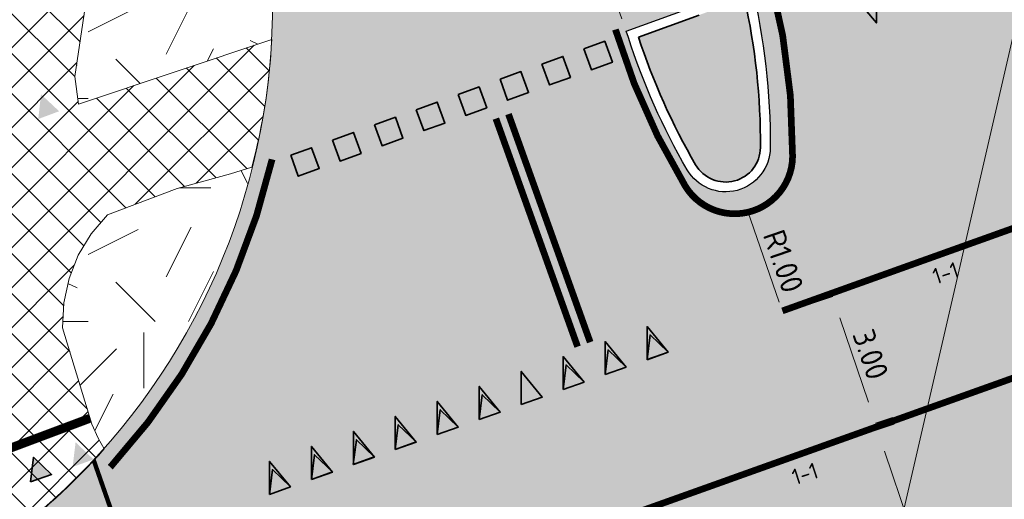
# Model space of a CAD drawing. Header units: metres. Extents: x 39929 to 50394, y 387420 to 399996.
# Tile 19 of 96: x 46635 to 46657, y 390931 to 390942. Entities that reach past the tile are written whole.
import ezdxf

# ---------------------------------------------------------------- set-up
doc = ezdxf.new("R2010")
doc.units = ezdxf.units.M
for name, pattern in [('VH-RWSBAND-SO', [24, 10, -2, 2, -2, 2, -2, 2, -2]), ('VW-11_STREEP', [2, 1, -1]), ('VW-33_STREEP', [6, 3, -3]), ('VW-5050_STREEP', [1, 0.5, -0.5])]:
    doc.linetypes.add(name, pattern=pattern)
for name, color, linetype, lineweight in [('B-WE-GR-GRAS-A', 62, 'Continuous', 18), ('B-WE-VH-GESLOTENVERHARDING_ASFALT-G', 10, 'Continuous', 18), ('N-WE-VH-KANTOPSLUITING_TROTTOIRBAND_RWS_110 220-G', 210, 'VH-RWSBAND-SO', 35), ('N-WE-VH-KANTVERHARDING-SD', 7, 'Continuous', 25), ('N-WE-VH-VERHARDING_ASFALT_ROOD-A', 13, 'Continuous', 18), ('N-WE-VW-MARKERING_DWARS_OVERSTEEK_KANALISATIESTREEP50_010-G', 7, 'VW-5050_STREEP', 13), ('N-WE-VW-MARKERING_LANGS_STREEP_11_015-G', 7, 'VW-11_STREEP', 35), ('N-WE-VW-MARKERING_LANGS_STREEP_33_015-G', 7, 'VW-33_STREEP', 35), ('N-WE-VW-MARKERING_LANGS_STREEP_DOORGETROKKEN_015-G', 7, 'Continuous', 35), ('N-WE-VW-MARKERING_SYMBOOL-G', 7, 'Continuous', 35), ('N-WE-VW-MARKERING_SYMBOOL-S', 7, 'Continuous', 25), ('Topo', 7, 'Continuous', 18), ('X-XX-AL-500-T25', 7, 'Continuous', 25), ('X-XX-AL-M', 7, 'Continuous', 18), ('X-XX-AL-TEKENBLAD_KADER_BLAD1-VIEWPORT-G', 1, 'Continuous', 18), ('X-XX-AL_500-M', 7, 'Continuous', 18)]:
    doc.layers.add(name, color=color, linetype=linetype, lineweight=lineweight)
doc.layers.add('B-WE-VW-MARKERING_STS-F_C_30', color=7, linetype='Continuous')
doc.layers.add('N-WE-VH-VERHARDING_ASFALT-A', color=251, linetype='Continuous', lineweight=18, transparency=0.25)
doc.layers.add('N-WE-VH-VERHARDING_ASFALT_FIETSPAD-A', color=151, linetype='Continuous', lineweight=18, transparency=0.25)
doc.styles.add('NLCS-ISO-ANNOTATIVE-T25', font='NLCS-ISO.ttf', dxfattribs={"height": 2.5})
doc.styles.add('NLCS-ISO-T25', font='NLCS-ISO.ttf', dxfattribs={"height": 2.5})
doc.dimstyles.new('NLCS-ANNOTATIVE-T25-PIJL_l2_h1', dxfattribs={"dimtxt": 2.5, "dimasz": 2.5, "dimexe": 2, "dimexo": 2, "dimgap": 0.7, "dimtad": 1, "dimzin": 0, "dimdsep": 46, "dimtxsty": 'NLCS-ISO-ANNOTATIVE-T25', "dimcen": 0, "dimdle": 2, "dimclrd": 256, "dimclre": 256, "dimclrt": 256, "dimadec": 1, "dimazin": 0, "dimtfac": 1, "dimtofl": 0, "dimtmove": 1, "dimatfit": 0, "dimfxl": 2, "dimfxlon": 1, "dimtfillclr": 256, "dimtolj": 1, "dimtzin": 0, "dimlwd": 18, "dimlwe": 18, "dimarcsym": 0})
picture_1 = doc.add_image_def('image1.tif', size_in_pixel=(8000, 10000))
pattern_1 = [(0, (0, 0), (5, 5), [1.25, -3.75]), (0, (2.75, 3), (5, 5), [1.25, -3.75]), (90, (0.5, 1.75), (-5, 5), [1.25, -3.75]), (90, (2.5, 3.5), (-5, 5), [1.25, -3.75]), (45, (1, 3.5), (0, 5.000000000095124), [1.25, -5.82106781]), (135, (2.75, 0), (-5.000000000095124, 0), [1.25, -5.82106781]), (26.56505119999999, (1.25, 1.5), (5.000000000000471, 2.000322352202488e-09), [1.25, -9.930339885]), (26.56505119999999, (3.5, 4), (5.000000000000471, 2.000322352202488e-09), [1.25, -9.930339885]), (63.43494882, (3.5, 0), (2.549931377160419e-10, 5.00000000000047), [1.25, -9.930339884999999]), (63.43494882, (1.25, 2.25), (2.549931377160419e-10, 5.00000000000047), [1.25, -9.930339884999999]), (63.43494882, (3, 1), (2.549931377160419e-10, 5.00000000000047), [1.25, -9.930339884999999]), (116.5650512, (0, 2.75), (-2.000324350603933e-09, 5.00000000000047), [1.25, -9.930339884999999]), (153.43494882, (1, 0.75), (-5.00000000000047, 2.549949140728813e-10), [1.25, -9.930339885])]

# ---------------------------------------------------------------- blocks, each defined once
blk = doc.blocks.new('*D166')
at = {"layer": 'Defpoints', "color": 0, "transparency": 16777216}
for p in [(46636.89524890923, 390959.6226289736), (46641.76355598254, 390945.4543148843), (46630.88111702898, 390941.7150517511)]:
    blk.add_point(p, dxfattribs=at)
at = {"layer": 'X-XX-AL_500-M', "lineweight": 18, "transparency": 16777216}
for p, q in [((46626.95853863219, 390956.2083231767), (46625.06708127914, 390955.5584085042)), ((46626.41900662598, 390954.7012049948), (46630.47492035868, 390942.8972125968)), ((46631.82684570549, 390942.0400090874), (46629.93538835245, 390941.3900944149))]:
    blk.add_line(p, q, dxfattribs=at)
at = {"layer": 'X-XX-AL_500-M', "transparency": 16777216}
for points in [[(46626.61603343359, 390954.7689044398), (46626.22197981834, 390954.6335055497), (46626.01280995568, 390955.8833658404)], [(46630.67194716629, 390942.9649120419), (46630.27789355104, 390942.8295131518), (46630.88111702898, 390941.7150517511)]]:
    blk.add_solid(points, dxfattribs=at)
at = {"layer": 'X-XX-AL_500-M', "transparency": 16777216, "insert": (46629.36904895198, 390949.1160421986), "char_height": 1.25, "attachment_point": 5, "rotation": 288.96299023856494, "style": 'NLCS-ISO-ANNOTATIVE-T25'}
blk.add_mtext('\\A1;15.00', dxfattribs=at)
blk = doc.blocks.new('*D180')
at = {"layer": 'Defpoints', "color": 0, "transparency": 16777216}
for p in [(46650.56086834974, 390938.9116131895), (46650.88687664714, 390937.9662462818)]:
    blk.add_point(p, dxfattribs=at)
at = {"layer": 'X-XX-AL-M', "lineweight": 18, "transparency": 16777216}
blk.add_line((46651.76057888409, 390935.4326629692), (46651.04988079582, 390937.4935628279), dxfattribs=at)
at = {"layer": 'X-XX-AL-M', "transparency": 16777216}
blk.add_solid([(46651.12866137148, 390937.520730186), (46650.97110022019, 390937.4663954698), (46650.88687664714, 390937.9662462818)], dxfattribs=at)
at = {"layer": 'X-XX-AL-M', "transparency": 16777216, "insert": (46651.85542500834, 390936.3539144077), "char_height": 0.5, "attachment_point": 5, "rotation": 289.0266735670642, "style": 'NLCS-ISO-ANNOTATIVE-T25'}
blk.add_mtext('\\A1;R1.00', dxfattribs=at)
blk = doc.blocks.new('*D192')
at = {"layer": 'Defpoints', "color": 0, "transparency": 16777216}
for p in [(46651.04021245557, 390942.8188435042), (46651.14061576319, 390942.5424410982), (46648.33063131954, 390941.5217128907)]:
    blk.add_point(p, dxfattribs=at)
at = {"layer": 'X-XX-AL_500-M', "lineweight": 18, "transparency": 16777216}
for p, q in [((46651.04021245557, 390942.8188435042), (46650.90364337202, 390943.1948074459)), ((46648.70018293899, 390941.9688266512), (46650.57025752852, 390942.6481321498)), ((46648.23022801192, 390941.7981152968), (46648.09365892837, 390942.1740792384))]:
    blk.add_line(p, q, dxfattribs=at)
at = {"layer": 'X-XX-AL_500-M', "transparency": 16777216}
for points in [[(46650.54180563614, 390942.726457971), (46650.59870942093, 390942.5698063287), (46651.04021245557, 390942.8188435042)], [(46648.6717310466, 390942.0471524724), (46648.72863483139, 390941.89050083), (46648.23022801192, 390941.7981152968)]]:
    blk.add_solid(points, dxfattribs=at)
at = {"layer": 'X-XX-AL_500-M', "transparency": 16777216, "insert": (46649.50206537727, 390942.6750442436), "char_height": 0.5, "attachment_point": 5, "rotation": 19.963576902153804, "style": 'NLCS-ISO-ANNOTATIVE-T25'}
blk.add_mtext('\\A1;3.00', dxfattribs=at)
blk = doc.blocks.new('*D207')
at = {"layer": 'Defpoints', "color": 0, "transparency": 16777216}
for p in [(46652.9648289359, 390935.5601070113), (46653.92257400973, 390932.7156045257), (46653.92257400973, 390932.7156045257)]:
    blk.add_point(p, dxfattribs=at)
at = {"layer": 'X-XX-AL_500-M', "lineweight": 18, "transparency": 16777216}
for p, q in [((46652.96482893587, 390935.5601070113), (46652.58574027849, 390935.4324677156)), ((46653.12437805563, 390935.0862461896), (46653.76302488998, 390933.1894653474)), ((46653.92257400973, 390932.7156045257), (46654.30166266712, 390932.8432438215))]:
    blk.add_line(p, q, dxfattribs=at)
at = {"layer": 'X-XX-AL_500-M', "transparency": 16777216}
for points in [[(46653.20335485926, 390935.1128377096), (46653.04540125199, 390935.0596546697), (46652.96482893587, 390935.5601070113)], [(46653.84200169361, 390933.2160568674), (46653.68404808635, 390933.1628738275), (46653.92257400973, 390932.7156045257)]]:
    blk.add_solid(points, dxfattribs=at)
at = {"layer": 'X-XX-AL_500-M', "transparency": 16777216, "insert": (46653.81331291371, 390934.262304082), "char_height": 0.5, "attachment_point": 5, "rotation": 288.6083990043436, "style": 'NLCS-ISO-ANNOTATIVE-T25'}
blk.add_mtext('\\A1;3.00', dxfattribs=at)
blk = doc.blocks.new('*D208')
at = {"layer": 'Defpoints', "color": 0, "transparency": 16777216}
for p in [(46653.96463580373, 390932.566033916), (46656.01361784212, 390926.5218687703), (46656.01361784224, 390926.5218687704)]:
    blk.add_point(p, dxfattribs=at)
at = {"layer": 'X-XX-AL_500-M', "lineweight": 18, "transparency": 16777216}
for p, q in [((46653.96463580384, 390932.5660339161), (46654.34346001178, 390932.6944559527)), ((46654.12516334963, 390932.0925036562), (46655.85309029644, 390926.9953990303)), ((46656.01361784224, 390926.5218687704), (46656.39244205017, 390926.650290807))]:
    blk.add_line(p, q, dxfattribs=at)
at = {"layer": 'X-XX-AL_500-M', "transparency": 16777216}
for points in [[(46654.20408505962, 390932.1192582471), (46654.04624163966, 390932.0657490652), (46653.96463580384, 390932.5660339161)], [(46655.93201200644, 390927.0221536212), (46655.77416858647, 390926.9686444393), (46656.01361784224, 390926.5218687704)]]:
    blk.add_solid(points, dxfattribs=at)
at = {"layer": 'X-XX-AL_500-M', "transparency": 16777216, "insert": (46655.35848042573, 390929.6691628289), "char_height": 0.5, "attachment_point": 5, "rotation": 288.7267443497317, "style": 'NLCS-ISO-ANNOTATIVE-T25'}
blk.add_mtext('\\A1;6.40', dxfattribs=at)

msp = doc.modelspace()

# ---------------------------------------------------------------- hatches: boundary and pattern name
at = {"layer": 'B-WE-GR-GRAS-A'}
h = msp.add_hatch(dxfattribs=at)
h.set_pattern_fill('AGR-GRAS_02-SO', color=256, scale=0.5, style=0, pattern_type=2)
h.set_pattern_definition(pattern_1)
h.paths.add_polyline_path([(46636.2625, 390942.5645), (46635.953, 390940.5), (46636.033, 390939.881), (46640.15356702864, 390941.2545917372), (46640.295, 390942.9713711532), (46640.295, 390943.892), (46640.19699999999, 390944.874), (46640.005, 390945.869), (46639.1335, 390948.1915), (46636.129, 390956.3025), (46633.99599999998, 390962.091), (46633.526, 390963.745), (46632.34149999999, 390969.518), (46631.157, 390975.291), (46630.167, 390979.56), (46630.6485, 390974.8965), (46631.13, 390970.233), (46631.991, 390967.031), (46632.73450000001, 390963.896), (46633.478, 390960.761), (46634.087, 390957.818), (46635.051, 390953.759), (46636.01879855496, 390949.6817819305), (46636.241, 390948.468), (46636.413, 390947.082), (46636.48599999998, 390946.1), (46636.474, 390945.5725), (46636.413, 390944.04)])
h = msp.add_hatch(dxfattribs=at)
h.set_pattern_fill('AGR-GRAS_02-SO', color=256, scale=0.5, style=0, pattern_type=2)
h.set_pattern_definition(pattern_1)
h.paths.add_polyline_path([(46639.746, 390937.778), (46639.924, 390938.468), (46639.45, 390938.318), (46638.25214288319, 390937.988856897), (46636.682, 390937.399), (46636.318, 390936.971), (46636.028, 390936.489), (46635.82199999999, 390935.967), (46635.703, 390935.417), (46635.675, 390934.856), (46636.336, 390932.698), (46636.47891016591, 390932.3796279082), (46636.63741299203, 390932.0934976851), (46637.32346991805, 390932.8406629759), (46638.336, 390934.429), (46639.186, 390936.125), (46639.28025214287, 390936.4032121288)])
at = {"layer": 'N-WE-VH-VERHARDING_ASFALT-A', "transparency": 33554508}
h = msp.add_hatch(color=256, dxfattribs=at)
h.dxf.hatch_style = 1
edge = h.paths.add_edge_path()
edge.add_line((46640.00946906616, 390979.1674107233), (46652.77501010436, 390952.8742997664))
edge.add_arc((46665.36914038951, 390958.9888629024), 13.9999999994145, 205.8969887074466, 234.5023765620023)
edge.add_arc((46670.29382563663, 390971.7654526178), 27.47393143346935, 241.6313207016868, 261.7562161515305)
edge.add_line((46666.35446906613, 390944.5754107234), (46669.86046907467, 390945.7274107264))
edge.add_line((46669.86046907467, 390945.7274107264), (46732.63946906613, 390968.3094107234))
edge.add_line((46732.63946906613, 390968.3094107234), (46763.47925983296, 390976.712603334))
edge.add_line((46763.47925983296, 390976.712603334), (46775.14476814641, 390980.6629153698))
edge.add_line((46775.14476814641, 390980.6629153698), (46780.35391681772, 390982.7094267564))
edge.add_line((46780.35391681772, 390982.7094267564), (46784.6131450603, 390972.7095501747))
edge.add_line((46784.6131450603, 390972.7095501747), (46765.25546906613, 390963.7534107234))
edge.add_line((46765.25546906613, 390963.7534107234), (46746.90346906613, 390956.3954107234))
edge.add_line((46746.90346906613, 390956.3954107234), (46715.44363848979, 390944.2899245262))
edge.add_line((46715.44363848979, 390944.2899245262), (46699.88596906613, 390938.6079107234))
edge.add_line((46699.88596906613, 390938.6079107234), (46675.75346906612, 390929.6364107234))
edge.add_arc((46683.18770045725, 390916.6688422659), 14.94742881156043, 119.8253958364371, 187.8535213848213)
edge.add_line((46668.38046906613, 390914.6264107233), (46672.62946906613, 390899.0344107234))
edge.add_arc((46652.09616324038, 390892.0147268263), 21.70006014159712, 1.3846390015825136, 18.873925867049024, ccw=False)
edge.add_arc((46684.94812169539, 390893.3246390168), 11.1858520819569, 184.0270238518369, 241.351260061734)
edge.add_line((46679.58519287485, 390883.5082098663), (46679.62881555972, 390883.4846419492))
edge.add_arc((46681.68136701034, 390887.5660925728), 4.56850157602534, 243.3022896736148, 281.6317180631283)
edge.add_line((46682.60246906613, 390883.0914107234), (46684.29597308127, 390878.8840029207))
edge.add_line((46684.29597308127, 390878.8840029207), (46679.83758672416, 390876.8336503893))
edge.add_line((46679.83758672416, 390876.8336503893), (46677.06246906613, 390875.5574107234))
edge.add_line((46677.06246906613, 390875.5574107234), (46676.30146906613, 390875.1844107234))
edge.add_line((46676.30146906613, 390875.1844107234), (46675.59546906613, 390874.7514107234))
edge.add_line((46675.59546906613, 390874.7514107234), (46674.13746906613, 390873.6954107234))
edge.add_line((46674.13746906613, 390873.6954107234), (46672.79746906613, 390872.4934107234))
edge.add_line((46672.79746906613, 390872.4934107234), (46671.58946906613, 390871.1594107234))
edge.add_line((46671.58946906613, 390871.1594107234), (46670.52646906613, 390869.7074107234))
edge.add_line((46670.52646906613, 390869.7074107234), (46669.62046906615, 390868.1524107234))
edge.add_line((46669.62046906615, 390868.1524107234), (46659.55946906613, 390871.0414107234))
edge.add_line((46659.55946906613, 390871.0414107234), (46659.93504096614, 390876.4429725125))
edge.add_line((46659.93504096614, 390876.4429725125), (46659.70446906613, 390876.4604107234))
edge.add_line((46659.70446906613, 390876.4604107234), (46662.56346906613, 390877.7984107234))
edge.add_line((46662.56346906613, 390877.7984107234), (46663.38746906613, 390877.9834107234))
edge.add_line((46663.38746906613, 390877.9834107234), (46663.52146906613, 390881.2374107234))
edge.add_arc((46634.85444241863, 390883.4367109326), 28.75126672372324, 355.6129295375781, 383.175009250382)
edge.add_line((46661.28568541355, 390894.7515123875), (46657.82958011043, 390902.0274811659))
edge.add_arc((46633.90212436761, 390891.545919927), 26.12252408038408, 23.65610213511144, 41.73996811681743)
edge.add_arc((46642.89351012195, 390899.5682105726), 14.07253798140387, 41.73996811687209, 107.8216303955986)
edge.add_line((46638.58654327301, 390912.9654625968), (46625.65689584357, 390908.2915713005))
edge.add_line((46625.65689584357, 390908.2915713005), (46614.23201399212, 390904.1616322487))
edge.add_line((46614.23201399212, 390904.1616322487), (46590.93747197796, 390895.7409728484))
edge.add_line((46590.93747197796, 390895.7409728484), (46567.17412262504, 390887.1508459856))
edge.add_line((46567.17412262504, 390887.1508459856), (46562.20546906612, 390885.5639107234))
edge.add_line((46562.20546906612, 390885.5639107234), (46548.51396906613, 390882.0149107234))
edge.add_line((46548.51396906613, 390882.0149107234), (46533.29404193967, 390878.2356543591))
edge.add_line((46533.29404193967, 390878.2356543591), (46525.73468531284, 390875.6607501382))
edge.add_line((46525.73468531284, 390875.6607501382), (46518.5480596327, 390873.0706859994))
edge.add_line((46518.5480596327, 390873.0706859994), (46511.85106108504, 390870.6584813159))
edge.add_line((46511.85106108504, 390870.6584813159), (46508.16348493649, 390880.9295022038))
edge.add_line((46508.16348493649, 390880.9295022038), (46520.29246906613, 390886.3494107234))
edge.add_line((46520.29246906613, 390886.3494107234), (46530.24546906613, 390890.8464107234))
edge.add_line((46530.24546906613, 390890.8464107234), (46534.74846906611, 390892.7974107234))
edge.add_line((46534.74846906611, 390892.7974107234), (46540.28646906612, 390894.9214107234))
edge.add_line((46540.28646906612, 390894.9214107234), (46548.46646906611, 390898.0524107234))
edge.add_line((46548.46646906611, 390898.0524107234), (46555.57196906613, 390900.7604107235))
edge.add_line((46555.57196906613, 390900.7604107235), (46568.72796906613, 390905.7084107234))
edge.add_line((46568.72796906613, 390905.7084107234), (46583.65716010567, 390911.235745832))
edge.add_line((46583.65716010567, 390911.235745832), (46593.58446906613, 390914.8034107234))
edge.add_line((46593.58446906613, 390914.8034107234), (46605.75546906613, 390919.1774107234))
edge.add_line((46605.75546906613, 390919.1774107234), (46623.74746906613, 390925.6084107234))
edge.add_line((46623.74746906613, 390925.6084107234), (46630.39575720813, 390927.9604030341))
edge.add_arc((46625.39298270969, 390942.1015574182), 14.99999999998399, 289.4824616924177, 380.32578257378)
edge.add_line((46639.45897353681, 390947.3119222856), (46636.13146906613, 390956.2949107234))
edge.add_line((46636.13146906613, 390956.2949107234), (46633.99846906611, 390962.0834107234))
edge.add_line((46633.99846906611, 390962.0834107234), (46633.52846906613, 390963.7374107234))
edge.add_line((46633.52846906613, 390963.7374107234), (46632.34396906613, 390969.5104107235))
edge.add_line((46632.34396906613, 390969.5104107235), (46631.15946906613, 390975.2834107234))
edge.add_line((46631.15946906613, 390975.2834107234), (46630.16946906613, 390979.5524107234))
edge.add_line((46630.16946906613, 390979.5524107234), (46629.70846906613, 390981.7884107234))
edge.add_line((46629.70846906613, 390981.7884107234), (46628.64646906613, 390986.0194107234))
edge.add_line((46628.64646906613, 390986.0194107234), (46627.75946906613, 390988.6734107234))
edge.add_line((46627.75946906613, 390988.6734107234), (46626.28546906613, 390992.5694107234))
edge.add_line((46626.28546906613, 390992.5694107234), (46624.91746906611, 390995.5884107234))
edge.add_line((46624.91746906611, 390995.5884107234), (46623.55246906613, 390998.6094107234))
edge.add_line((46623.55246906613, 390998.6094107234), (46622.03695151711, 391001.7043362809))
edge.add_line((46622.03695151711, 391001.7043362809), (46620.51246906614, 391004.6824107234))
edge.add_line((46620.51246906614, 391004.6824107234), (46627.09856501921, 391008.053846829))
edge.add_line((46627.09856501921, 391008.053846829), (46627.42346906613, 391007.4534107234))
edge.add_line((46627.42346906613, 391007.4534107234), (46628.55246906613, 391005.2479107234))
edge.add_line((46628.55246906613, 391005.2479107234), (46629.68146906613, 391003.0424107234))
edge.add_line((46629.68146906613, 391003.0424107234), (46630.18492426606, 391001.7906653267))
edge.add_line((46630.18492426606, 391001.7906653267), (46630.97146298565, 391000.0610896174))
edge.add_line((46630.97146298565, 391000.0610896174), (46631.87946906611, 390998.0644107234))
edge.add_line((46631.87946906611, 390998.0644107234), (46634.00046906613, 390993.0654107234))
edge.add_line((46634.00046906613, 390993.0654107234), (46634.95546906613, 390990.6304107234))
edge.add_line((46634.95546906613, 390990.6304107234), (46637.05960722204, 390985.8591926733))
edge.add_line((46637.05960722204, 390985.8591926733), (46640.00946898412, 390979.1674109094))
edge = h.paths.add_edge_path(flags=16)
edge.add_line((46672.73802029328, 390935.706963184), (46735.94370532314, 390958.4413576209))
edge.add_line((46735.94370532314, 390958.4413576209), (46738.89146906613, 390959.8394107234))
edge.add_line((46738.89146906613, 390959.8394107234), (46761.47846906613, 390970.5584107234))
edge.add_line((46761.47846906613, 390970.5584107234), (46780.67784969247, 390978.1870370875))
edge.add_arc((46781.04710602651, 390977.2577095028), 0.9999999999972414, -66.26990431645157, 111.6697607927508, ccw=False)
edge.add_line((46781.44953471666, 390976.3422581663), (46761.79546906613, 390967.7024107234))
edge.add_line((46761.79546906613, 390967.7024107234), (46743.34846906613, 390960.1904107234))
edge.add_line((46743.34846906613, 390960.1904107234), (46739.37246906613, 390958.5534107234))
edge.add_line((46739.37246906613, 390958.5534107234), (46736.81646906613, 390957.5014107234))
edge.add_line((46736.81646906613, 390957.5014107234), (46713.02146906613, 390948.2014107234))
edge.add_line((46713.02146906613, 390948.2014107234), (46689.09546906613, 390939.3114107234))
edge.add_line((46689.09546906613, 390939.3114107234), (46673.40744003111, 390933.7912498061))
edge.add_line((46673.40744003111, 390933.7912498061), (46672.73802029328, 390935.706963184))
edge = h.paths.add_edge_path(flags=16)
edge.add_line((46660.57362526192, 390915.3085256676), (46659.87314806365, 390917.3850810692))
edge.add_arc((46645.66001695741, 390912.5906150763), 15.00000000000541, 18.64061480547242, 28.8343923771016)
edge.add_arc((46658.3359879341, 390919.5692008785), 0.5299999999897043, 28.83439237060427, 180.5974005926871)
edge.add_arc((46672.80520139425, 390919.7200711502), 14.99999999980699, 180.5974005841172, 198.6406148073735)
edge.add_line((46658.59207028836, 390914.9256051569), (46658.67854111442, 390914.6692635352))
edge.add_line((46658.67854111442, 390914.6692635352), (46660.57362526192, 390915.3085256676))
edge = h.paths.add_edge_path(flags=16)
edge.add_line((46663.77053100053, 390899.574126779), (46659.6374343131, 390911.826637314))
edge.add_line((46659.6374343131, 390911.826637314), (46661.53251846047, 390912.4658994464))
edge.add_line((46661.53251846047, 390912.4658994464), (46665.66561514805, 390900.2133889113))
edge.add_arc((46664.71807307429, 390899.8937578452), 1.000000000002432, -161.35938519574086, 18.6406148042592, ccw=False)
edge = h.paths.add_edge_path(flags=16)
edge.add_line((46538.59046906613, 390884.9494107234), (46551.17846906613, 390890.8074107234))
edge.add_line((46551.17846906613, 390890.8074107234), (46564.48546906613, 390897.0004107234))
edge.add_line((46564.48546906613, 390897.0004107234), (46580.77546906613, 390903.0284107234))
edge.add_line((46580.77546906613, 390903.0284107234), (46587.09293411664, 390905.2969406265))
edge.add_line((46587.09293411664, 390905.2969406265), (46602.76446906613, 390910.9244107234))
edge.add_line((46602.76446906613, 390910.9244107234), (46634.98846906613, 390922.3784107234))
edge.add_line((46634.98846906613, 390922.3784107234), (46636.78246906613, 390923.0894107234))
edge.add_line((46636.78246906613, 390923.0894107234), (46636.07846906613, 390925.1064107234))
edge.add_line((46636.07846906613, 390925.1064107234), (46633.83346906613, 390924.3094107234))
edge.add_line((46633.83346906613, 390924.3094107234), (46602.66446906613, 390913.2454107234))
edge.add_line((46602.66446906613, 390913.2454107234), (46578.46746906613, 390904.3394107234))
edge.add_line((46578.46746906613, 390904.3394107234), (46555.02846906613, 390895.5864107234))
edge.add_line((46555.02846906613, 390895.5864107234), (46550.11546906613, 390893.6484107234))
edge.add_line((46550.11546906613, 390893.6484107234), (46535.89946906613, 390888.0394107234))
edge.add_line((46535.89946906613, 390888.0394107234), (46532.43346906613, 390886.6714107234))
edge.add_line((46532.43346906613, 390886.6714107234), (46511.85258441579, 390877.6785613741))
edge.add_arc((46512.25298137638, 390876.7622195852), 1.000000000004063, 113.6029967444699, 201.8071917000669)
edge.add_line((46511.32454217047, 390876.3907352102), (46511.40084629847, 390876.2000307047))
edge.add_arc((46512.32928550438, 390876.5715150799), 1.000000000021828, 201.8071917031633, 289.7728404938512)
edge.add_line((46512.66757738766, 390875.6304738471), (46538.59046906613, 390884.9494107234))
edge = h.paths.add_edge_path(flags=16)
edge.add_line((46641.79990831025, 390924.9511014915), (46639.16147698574, 390923.9700125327))
edge.add_line((46639.16147698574, 390923.9700125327), (46638.46748398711, 390925.8457485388))
edge.add_line((46638.46748398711, 390925.8457485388), (46641.10914564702, 390926.8280263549))
edge.add_line((46641.10914564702, 390926.8280263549), (46641.10914585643, 390926.828026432))
edge.add_arc((46641.45452708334, 390925.8895639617), 0.9999999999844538, -69.79493099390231, 110.20506900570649, ccw=False)
edge = h.paths.add_edge_path(flags=16)
edge.add_line((46648.33310038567, 390941.5141236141), (46651.1430848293, 390942.5348518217))
edge.add_arc((46636.56371992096, 390939.0075130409), 15.00000000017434, -0.42353887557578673, 13.600813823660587, ccw=False)
edge.add_arc((46650.56333741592, 390938.9040239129), 1.000000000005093, 210.1829918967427, 359.57646112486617, ccw=False)
edge.add_arc((46662.665274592, 390945.9427110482), 15.00000000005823, 197.7577777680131, 210.1829919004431, ccw=False)
edge.add_line((46648.37995849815, 390941.3678073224), (46648.33310038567, 390941.5141236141))
edge = h.paths.add_edge_path(flags=16)
edge.add_arc((46645.92760706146, 390952.2224406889), 0.7399999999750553, 26.376372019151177, 36.90482485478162, ccw=False)
edge = h.paths.add_edge_path(flags=16)
edge.add_line((46671.04419371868, 390932.9756763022), (46669.6924693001, 390932.5034108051))
edge.add_line((46669.6924693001, 390932.5034108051), (46669.69246908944, 390932.5034107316))
edge.add_arc((46669.36259279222, 390933.4474348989), 0.9999999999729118, 109.26126741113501, 289.2612674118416, ccw=False)
edge.add_line((46669.03271649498, 390934.3914590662), (46670.38441746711, 390934.8637924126))
edge.add_line((46670.38441746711, 390934.8637924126), (46671.04417003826, 390932.9757440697))
at = {"layer": 'N-WE-VH-VERHARDING_ASFALT_FIETSPAD-A', "transparency": 33554508}
h = msp.add_hatch(dxfattribs=at)
h.set_pattern_fill('ANSI37', color=256, scale=0.2)
h.set_pattern_definition([(45, (0, 0), (-0.4490128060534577, 0.4490128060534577), []), (135, (0, 0), (-0.4490128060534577, -0.4490128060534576), [])])
edge = h.paths.add_edge_path()
edge.add_line((46628.73588892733, 390937.3153098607), (46629.7010374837, 390934.6096978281))
edge.add_line((46629.7010374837, 390934.6096978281), (46632.07199999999, 390935.478))
edge.add_line((46632.07199999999, 390935.478), (46634.32440244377, 390930.0482628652))
edge.add_arc((46625.398851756, 390942.107050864), 15.00266053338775, 306.507726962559, 318.3656439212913)
edge.add_line((46636.61183796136, 390932.1396658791), (46636.47891016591, 390932.3796279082))
edge.add_line((46636.47891016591, 390932.3796279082), (46636.336, 390932.698))
edge.add_line((46636.336, 390932.698), (46635.675, 390934.856))
edge.add_line((46635.675, 390934.856), (46635.703, 390935.417))
edge.add_line((46635.703, 390935.417), (46635.82199999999, 390935.967))
edge.add_line((46635.82199999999, 390935.967), (46636.028, 390936.489))
edge.add_line((46636.028, 390936.489), (46636.318, 390936.971))
edge.add_line((46636.318, 390936.971), (46636.682, 390937.399))
edge.add_line((46636.682, 390937.399), (46638.25214288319, 390937.988856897))
edge.add_line((46638.25214288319, 390937.988856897), (46639.45, 390938.318))
edge.add_line((46639.45, 390938.318), (46639.924, 390938.468))
edge.add_arc((46627.02904688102, 390941.9445954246), 13.35539335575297, 344.9113073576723, 357.3818659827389)
edge.add_line((46640.37049937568, 390941.3345322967), (46636.033, 390939.881))
edge.add_line((46636.033, 390939.881), (46635.953, 390940.5))
edge.add_line((46635.953, 390940.5), (46636.2625, 390942.5645))
edge.add_line((46636.2625, 390942.5645), (46636.413, 390944.04))
edge.add_line((46636.413, 390944.04), (46636.474, 390945.5725))
edge.add_line((46636.474, 390945.5725), (46636.48599999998, 390946.1))
edge.add_line((46636.48599999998, 390946.1), (46636.413, 390947.082))
edge.add_line((46636.413, 390947.082), (46636.241, 390948.468))
edge.add_line((46636.241, 390948.468), (46636.01879855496, 390949.6817819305))
edge.add_line((46636.01879855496, 390949.6817819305), (46635.051, 390953.759))
edge.add_line((46635.051, 390953.759), (46634.087, 390957.818))
edge.add_line((46634.087, 390957.818), (46633.478, 390960.761))
edge.add_line((46633.478, 390960.761), (46632.73450000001, 390963.896))
edge.add_line((46632.73450000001, 390963.896), (46631.991, 390967.031))
edge.add_line((46631.991, 390967.031), (46631.13, 390970.233))
edge.add_line((46631.13, 390970.233), (46630.49659163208, 390975.0523467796))
edge.add_line((46630.49659163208, 390975.0523467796), (46629.70599999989, 390981.7960000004))
edge.add_line((46629.70599999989, 390981.7960000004), (46629.175, 390983.9115))
edge.add_line((46629.175, 390983.9115), (46628.644, 390986.027))
edge.add_line((46628.644, 390986.027), (46627.757, 390988.681))
edge.add_line((46627.757, 390988.681), (46626.44789534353, 390992.1411572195))
edge.add_line((46626.44789534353, 390992.1411572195), (46626.283, 390992.577))
edge.add_line((46626.283, 390992.577), (46624.91499999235, 390995.5960000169))
edge.add_line((46624.91499999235, 390995.5960000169), (46625.2925, 390992.111))
edge.add_line((46625.2925, 390992.111), (46625.66999999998, 390988.626))
edge.add_line((46625.66999999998, 390988.626), (46626.3215, 390984.7615))
edge.add_line((46626.3215, 390984.7615), (46627.05332941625, 390980.4205103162))
edge.add_line((46627.05332941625, 390980.4205103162), (46627.709, 390975.695))
edge.add_line((46627.709, 390975.695), (46628.396, 390971.132))
edge.add_line((46628.396, 390971.132), (46629.255, 390967.648))
edge.add_line((46629.255, 390967.648), (46629.574, 390966.323))
edge.add_line((46629.574, 390966.323), (46631.6215, 390957.586))
edge.add_line((46631.6215, 390957.586), (46633.669, 390948.849))
edge.add_line((46633.669, 390948.849), (46633.86700000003, 390946.352))
edge.add_line((46633.86700000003, 390946.352), (46633.72, 390943.506))
edge.add_line((46633.72, 390943.506), (46632.69, 390940.022))
edge.add_line((46632.69, 390940.022), (46630.531, 390937.961))
edge.add_line((46630.531, 390937.961), (46628.73588892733, 390937.3153098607))
at = {"layer": 'N-WE-VH-VERHARDING_ASFALT_ROOD-A'}
h = msp.add_hatch(color=256, dxfattribs=at)
h.dxf.hatch_style = 1
edge = h.paths.add_edge_path()
edge.add_arc((46636.56125085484, 390939.0151023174), 14.78000000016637, -0.42353887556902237, 12.646650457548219, ccw=False)
edge.add_arc((46650.56086834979, 390938.9116131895), 0.780000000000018, 210.1829918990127, 359.5764611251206, ccw=False)
edge.add_arc((46662.6628055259, 390945.9503003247), 14.78000000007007, 197.9828077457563, 210.1829919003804, ccw=False)
edge.add_line((46648.60482038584, 390941.3872472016), (46650.98267069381, 390942.2510024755))
at = {"layer": 'N-WE-VW-MARKERING_SYMBOOL-G'}
h = msp.add_hatch(color=0, dxfattribs=at)
h.dxf.hatch_style = 1
h.paths.add_polyline_path([(46647.37651549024, 390941.1219332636), (46647.54722684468, 390940.6519783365), (46648.01718177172, 390940.8226896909), (46647.84647041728, 390941.292644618)])
h = msp.add_hatch(color=0, dxfattribs=at)
h.dxf.hatch_style = 1
h.paths.add_polyline_path([(46646.43660563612, 390940.7805105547), (46646.60731699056, 390940.3105556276), (46647.0772719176, 390940.481266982), (46646.90656056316, 390940.9512219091)])
h = msp.add_hatch(color=0, dxfattribs=at)
h.dxf.hatch_style = 1
h.paths.add_polyline_path([(46645.496695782, 390940.4390878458), (46645.66740713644, 390939.9691329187), (46646.13736206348, 390940.1398442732), (46645.96665070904, 390940.6097992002)])
h = msp.add_hatch(color=0, dxfattribs=at)
h.dxf.hatch_style = 1
h.paths.add_polyline_path([(46644.55678592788, 390940.0976651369), (46644.72749728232, 390939.6277102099), (46645.19745220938, 390939.7984215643), (46645.02674085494, 390940.2683764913)])
h = msp.add_hatch(color=0, dxfattribs=at)
h.dxf.hatch_style = 1
h.paths.add_polyline_path([(46635.13192571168, 390939.5466968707), (46635.60069453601, 390939.7206387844), (46635.19236821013, 390940.1024366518)])
h = msp.add_hatch(color=0, dxfattribs=at)
h.dxf.hatch_style = 1
h.paths.add_polyline_path([(46643.61687607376, 390939.756242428), (46643.7875874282, 390939.286287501), (46644.25754235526, 390939.4569988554), (46644.08683100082, 390939.9269537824)])
h = msp.add_hatch(color=0, dxfattribs=at)
h.dxf.hatch_style = 1
h.paths.add_polyline_path([(46642.67696621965, 390939.4148197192), (46642.84767757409, 390938.9448647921), (46643.31763250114, 390939.1155761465), (46643.1469211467, 390939.5855310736)])
h = msp.add_hatch(color=0, dxfattribs=at)
h.dxf.hatch_style = 1
h.paths.add_polyline_path([(46641.73705636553, 390939.0733970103), (46641.90776771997, 390938.6034420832), (46642.37772264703, 390938.7741534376), (46642.20701129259, 390939.2441083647)])
h = msp.add_hatch(color=0, dxfattribs=at)
h.dxf.hatch_style = 1
h.paths.add_polyline_path([(46640.79714651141, 390938.7319743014), (46640.96785786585, 390938.2620193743), (46641.43781279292, 390938.4327307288), (46641.26710143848, 390938.9026856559)])
h = msp.add_hatch(color=0, dxfattribs=at)
h.dxf.hatch_style = 1
h.paths.add_polyline_path([(46645.02897168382, 390932.8002385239), (46645.49990062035, 390932.9682442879), (46645.09643038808, 390933.3551703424)])
h = msp.add_hatch(color=0, dxfattribs=at)
h.dxf.hatch_style = 1
h.paths.add_polyline_path([(46635.90236425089, 390931.7357607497), (46636.37329318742, 390931.9037665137), (46635.96982295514, 390932.2906925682)])
h = msp.add_hatch(color=0, dxfattribs=at)
h.dxf.hatch_style = 1
h.paths.add_polyline_path([(46634.96050637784, 390931.3997492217), (46635.43143531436, 390931.5677549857), (46635.02796508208, 390931.9546810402)])
h = msp.add_hatch(color=0, dxfattribs=at)
h.dxf.hatch_style = 1
h.paths.add_polyline_path([(46634.96050637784, 390931.3997492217), (46635.43143531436, 390931.5677549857), (46635.02796508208, 390931.9546810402)])
at = {"layer": 'N-WE-VW-MARKERING_SYMBOOL-S'}
h = msp.add_hatch(color=256, dxfattribs=at)
h.dxf.hatch_style = 1
h.paths.add_polyline_path([(46653.94030456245, 390942.4460236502), (46653.47014933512, 390942.2758647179), (46653.94344714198, 390941.7027332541)])
h = msp.add_hatch(color=256, dxfattribs=at)
h.dxf.hatch_style = 1
h.paths.add_polyline_path([(46652.99999410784, 390942.1057057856), (46652.52983888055, 390941.9355468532), (46653.0031366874, 390941.3624153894)])
h = msp.add_hatch(color=256, dxfattribs=at)
h.dxf.hatch_style = 1
h.paths.add_polyline_path([(46649.73816373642, 390934.4800821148), (46650.20905675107, 390934.6481885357), (46649.73826353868, 390935.2233791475)])
h = msp.add_hatch(color=256, dxfattribs=at)
h.dxf.hatch_style = 1
h.paths.add_polyline_path([(46648.79637770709, 390934.1438692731), (46649.26727072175, 390934.3119756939), (46648.79647750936, 390934.8871663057)])
h = msp.add_hatch(color=256, dxfattribs=at)
h.dxf.hatch_style = 1
h.paths.add_polyline_path([(46647.85459167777, 390933.8076564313), (46648.32548469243, 390933.9757628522), (46647.85469148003, 390934.5509534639)])
h = msp.add_hatch(color=256, dxfattribs=at)
h.dxf.hatch_style = 1
h.paths.add_polyline_path([(46646.91280564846, 390933.4714435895), (46647.38369866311, 390933.6395500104), (46646.91290545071, 390934.2147406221)])
h = msp.add_hatch(color=256, dxfattribs=at)
h.dxf.hatch_style = 1
h.paths.add_polyline_path([(46645.97101961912, 390933.1352307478), (46646.44191263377, 390933.3033371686), (46645.9711194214, 390933.8785277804)])
h = msp.add_hatch(color=256, dxfattribs=at)
h.dxf.hatch_style = 1
h.paths.add_polyline_path([(46645.02923358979, 390932.799017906), (46645.50012660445, 390932.9671243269), (46645.02933339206, 390933.5423149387)])
h = msp.add_hatch(color=256, dxfattribs=at)
h.dxf.hatch_style = 1
h.paths.add_polyline_path([(46644.08744756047, 390932.4628050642), (46644.55834057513, 390932.6309114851), (46644.08754736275, 390933.2061020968)])
h = msp.add_hatch(color=256, dxfattribs=at)
h.dxf.hatch_style = 1
h.paths.add_polyline_path([(46643.14566153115, 390932.1265922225), (46643.6165545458, 390932.2946986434), (46643.14576133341, 390932.8698892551)])
h = msp.add_hatch(color=256, dxfattribs=at)
h.dxf.hatch_style = 1
h.paths.add_polyline_path([(46642.20387550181, 390931.7903793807), (46642.67476851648, 390931.9584858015), (46642.2039753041, 390932.5336764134)])
h = msp.add_hatch(color=256, dxfattribs=at)
h.dxf.hatch_style = 1
h.paths.add_polyline_path([(46641.26208947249, 390931.454166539), (46641.73298248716, 390931.6222729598), (46641.26218927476, 390932.1974635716)])
h = msp.add_hatch(color=256, dxfattribs=at)
h.dxf.hatch_style = 1
h.paths.add_polyline_path([(46640.32030344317, 390931.1179536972), (46640.79119645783, 390931.2860601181), (46640.32040324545, 390931.8612507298)])
at = {"layer": 'X-XX-AL-TEKENBLAD_KADER_BLAD1-VIEWPORT-G'}
h = msp.add_hatch(dxfattribs=at)
h.set_pattern_fill('ANSI31', color=256, scale=10, angle=32)
h.set_pattern_definition([(76.99999999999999, (0, 0), (-30.93624955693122, 7.142195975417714), [])])
h.paths.add_polyline_path([(46522.06202968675, 390772.8303385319), (46842.78375149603, 390889.0559810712), (46773.52836846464, 391080.1644594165), (46452.80664665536, 390963.9388168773)])

# ---------------------------------------------------------------- linework, layer by layer
at = {"layer": 'B-WE-VH-GESLOTENVERHARDING_ASFALT-G', "flags": 128}
for points in [[(46630.393288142, 390927.9679923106, 0.4185311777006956), (46639.45650447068, 390947.3195115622), (46636.129, 390956.3025), (46633.99599999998, 390962.091), (46633.526, 390963.745), (46632.34149999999, 390969.518), (46631.157, 390975.291), (46630.167, 390979.56), (46629.706, 390981.796)], [(46634.32440244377, 390930.0482628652, 0.05178614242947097), (46636.61183796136, 390932.1396658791), (46636.47891016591, 390932.3796279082), (46636.336, 390932.698), (46635.675, 390934.856), (46635.703, 390935.417), (46635.82199999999, 390935.967), (46636.028, 390936.489), (46636.318, 390936.971), (46636.682, 390937.399), (46638.25214288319, 390937.988856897), (46639.45, 390938.318), (46639.924, 390938.468, 0.05446684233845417), (46640.37049937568, 390941.3345322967), (46636.033, 390939.881), (46635.953, 390940.5), (46636.2625, 390942.5645)]]:
    msp.add_lwpolyline(points, format="xyb", dxfattribs=at)
at = {"layer": 'B-WE-VW-MARKERING_STS-F_C_30', "transparency": 33554687, "const_width": 0.2, "flags": 128}
msp.add_lwpolyline([(46633.59121855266, 390931.8157071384), (46636.29429521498, 390932.8293608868)], dxfattribs=at)
at = {"layer": 'N-WE-VH-KANTOPSLUITING_TROTTOIRBAND_RWS_110 220-G', "flags": 128}
msp.add_lwpolyline([(46650.98267069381, 390942.2510024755, -0.05709136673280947), (46651.34084703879, 390938.9058473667, -0.7631307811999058), (46649.88661756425, 390938.5194577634, -0.05328368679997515), (46648.60482038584, 390941.3872472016)], format="xyb", close=True, dxfattribs=at)
at = {"layer": 'N-WE-VH-KANTVERHARDING-SD', "flags": 128}
msp.add_lwpolyline([(46648.33063131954, 390941.5217128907), (46651.14061576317, 390942.5424410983, -0.0612692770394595), (46651.56084102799, 390938.9042211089, -0.76313078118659), (46649.69644426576, 390938.4088498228, -0.05426840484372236), (46648.37748943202, 390941.3753965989)], format="xyb", close=True, dxfattribs=at)
at = {"layer": 'N-WE-VW-MARKERING_DWARS_OVERSTEEK_KANALISATIESTREEP50_010-G', "const_width": 0.1, "flags": 128}
msp.add_lwpolyline([(46636.37758164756, 390931.8822044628), (46638.48207024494, 390925.8596796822)], dxfattribs=at)
at = {"layer": 'N-WE-VW-MARKERING_LANGS_STREEP_11_015-G', "const_width": 0.15, "flags": 128}
for points in [[(46651.83364606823, 390935.2385756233), (46658.90224480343, 390937.7704752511)], [(46660.05792034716, 390934.8208083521), (46638.3767327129, 390927.0705614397)]]:
    msp.add_lwpolyline(points, dxfattribs=at)
at = {"layer": 'N-WE-VW-MARKERING_LANGS_STREEP_33_015-G', "const_width": 0.15, "flags": 128}
msp.add_lwpolyline([(46640.38023090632, 390938.6405449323, -0.1290410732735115), (46636.74823410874, 390931.730920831)], format="xyb", dxfattribs=at)
at = {"layer": 'N-WE-VW-MARKERING_LANGS_STREEP_DOORGETROKKEN_015-G', "const_width": 0.15, "flags": 128}
msp.add_lwpolyline([(46651.54492212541, 390942.7558505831, -0.06834822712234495), (46652.06251528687, 390938.7069746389, -0.7547861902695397), (46649.65159862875, 390938.0440293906, -0.06338120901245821), (46648.08596551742, 390941.5552621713)], format="xyb", dxfattribs=at)
for points in [[(46645.6856337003, 390939.6565741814), (46647.51940604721, 390934.5370185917)], [(46645.6856337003, 390939.6565741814), (46647.51944372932, 390934.5369133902)], [(46645.40320490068, 390939.5554110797), (46647.23682651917, 390934.4362762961)], [(46645.40365791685, 390939.5541463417), (46647.2370149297, 390934.4357502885)]]:
    msp.add_lwpolyline(points, dxfattribs=at)
at = {"layer": 'N-WE-VW-MARKERING_SYMBOOL-G', "flags": 128}
for points in [[(46653.94030456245, 390942.4460236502), (46653.47014933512, 390942.2758647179), (46653.94344714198, 390941.7027332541)], [(46648.79637770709, 390934.1438692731), (46649.26727072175, 390934.3119756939), (46648.79647750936, 390934.8871663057)], [(46648.79640317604, 390934.144284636), (46649.26733211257, 390934.3122904), (46648.86386188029, 390934.6992164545)], [(46647.85459167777, 390933.8076564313), (46648.32548469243, 390933.9757628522), (46647.85469148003, 390934.5509534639)], [(46646.91280564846, 390933.4714435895), (46647.38369866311, 390933.6395500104), (46646.91290545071, 390934.2147406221)], [(46647.85454530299, 390933.8082731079), (46648.32547423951, 390933.9762788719), (46647.92200400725, 390934.3632049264)], [(46646.91268742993, 390933.4722615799), (46647.38361636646, 390933.6402673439), (46646.98014613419, 390934.0271933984)], [(46645.97101961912, 390933.1352307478), (46646.44191263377, 390933.3033371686), (46645.9711194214, 390933.8785277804)], [(46645.02923358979, 390932.799017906), (46645.50012660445, 390932.9671243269), (46645.02933339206, 390933.5423149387)], [(46645.02897168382, 390932.8002385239), (46645.49990062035, 390932.9682442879), (46645.09643038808, 390933.3551703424)], [(46644.08744756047, 390932.4628050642), (46644.55834057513, 390932.6309114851), (46644.08754736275, 390933.2061020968)], [(46643.14566153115, 390932.1265922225), (46643.6165545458, 390932.2946986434), (46643.14576133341, 390932.8698892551)], [(46644.08711381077, 390932.4642269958), (46644.5580427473, 390932.6322327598), (46644.15457251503, 390933.0191588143)], [(46643.14525593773, 390932.1282154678), (46643.61618487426, 390932.2962212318), (46643.21271464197, 390932.6831472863)], [(46642.20387550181, 390931.7903793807), (46642.67476851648, 390931.9584858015), (46642.2039753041, 390932.5336764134)], [(46641.26208947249, 390931.454166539), (46641.73298248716, 390931.6222729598), (46641.26218927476, 390932.1974635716)], [(46642.20339806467, 390931.7922039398), (46642.6743270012, 390931.9602097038), (46642.27085676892, 390932.3471357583)], [(46634.96050637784, 390931.3997492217), (46635.43143531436, 390931.5677549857), (46635.02796508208, 390931.9546810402)], [(46641.26154019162, 390931.4561924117), (46641.73246912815, 390931.6241981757), (46641.32899889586, 390932.0111242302)], [(46640.32030344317, 390931.1179536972), (46640.79119645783, 390931.2860601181), (46640.32040324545, 390931.8612507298)], [(46640.31968231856, 390931.1201808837), (46640.79061125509, 390931.2881866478), (46640.38714102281, 390931.6751127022)]]:
    msp.add_lwpolyline(points, close=True, dxfattribs=at)
for points in [[(46647.37651549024, 390941.1219332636), (46647.54722684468, 390940.6519783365), (46648.01718177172, 390940.8226896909), (46647.84647041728, 390941.292644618), (46647.37651549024, 390941.1219332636)], [(46646.43660563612, 390940.7805105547), (46646.60731699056, 390940.3105556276), (46647.0772719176, 390940.481266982), (46646.90656056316, 390940.9512219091), (46646.43660563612, 390940.7805105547)], [(46645.496695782, 390940.4390878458), (46645.66740713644, 390939.9691329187), (46646.13736206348, 390940.1398442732), (46645.96665070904, 390940.6097992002), (46645.496695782, 390940.4390878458)], [(46644.55678592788, 390940.0976651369), (46644.72749728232, 390939.6277102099), (46645.19745220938, 390939.7984215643), (46645.02674085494, 390940.2683764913), (46644.55678592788, 390940.0976651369)], [(46643.61687607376, 390939.756242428), (46643.7875874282, 390939.286287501), (46644.25754235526, 390939.4569988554), (46644.08683100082, 390939.9269537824), (46643.61687607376, 390939.756242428)], [(46642.67696621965, 390939.4148197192), (46642.84767757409, 390938.9448647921), (46643.31763250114, 390939.1155761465), (46643.1469211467, 390939.5855310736), (46642.67696621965, 390939.4148197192)], [(46641.73705636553, 390939.0733970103), (46641.90776771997, 390938.6034420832), (46642.37772264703, 390938.7741534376), (46642.20701129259, 390939.2441083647), (46641.73705636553, 390939.0733970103)], [(46640.79714651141, 390938.7319743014), (46640.96785786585, 390938.2620193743), (46641.43781279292, 390938.4327307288), (46641.26710143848, 390938.9026856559), (46640.79714651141, 390938.7319743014)]]:
    msp.add_lwpolyline(points, dxfattribs=at)
at = {"layer": 'X-XX-AL_500-M', "flags": 128}
msp.add_lwpolyline([(46648.33063131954, 390941.5217128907), (46651.14061576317, 390942.5424410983)], dxfattribs=at)

# ---------------------------------------------------------------- texts
at = {"layer": 'X-XX-AL-500-T25', "char_height": 0.36, "width": 95, "attachment_point": 4, "rotation": 17.929695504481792, "style": 'NLCS-ISO-T25'}
for insert in [(46655.22372499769, 390935.9985953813), (46652.06533845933, 390931.4941112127)]:
    msp.add_mtext('1-1', dxfattribs=dict(at, insert=insert))

# ---------------------------------------------------------------- dimensions: what is measured, and where the dimension line sits
at = {"layer": 'X-XX-AL-M'}
dim = msp.add_radius_dim(center=(46650.56086834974, 390938.9116131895), mpoint=(46650.88687664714, 390937.9662462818), dimstyle='NLCS-ANNOTATIVE-T25-PIJL_l2_h1', dxfattribs=at)
dim.commit()
dim.dimension.update_dxf_attribs({"geometry": '*D180', "text_midpoint": (46651.85542500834, 390936.3539144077)})
at = {"layer": 'X-XX-AL_500-M'}
for p1, p2, distance, override, picture, middle in [((46636.89524890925, 390959.6226289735), (46641.76355598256, 390945.4543148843), -11.506935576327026, {"dimrnd": 0.5}, '*D166', (46629.36904895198, 390949.1160421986)), ((46648.33063131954, 390941.5217128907), (46651.14061576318, 390942.5424410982), 0.2940733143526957, {"dimrnd": 0.05}, '*D192', (46649.50206537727, 390942.6750442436)), ((46652.96482893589, 390935.5601070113), (46653.92257400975, 390932.7156045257), -2.0686749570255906e-11, {"dimrnd": 0.05}, '*D207', (46653.81331291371, 390934.262304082)), ((46653.96463580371, 390932.566033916), (46656.01361784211, 390926.5218687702), 1.987852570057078e-10, {"dimrnd": 0.05}, '*D208', (46655.35848042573, 390929.6691628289))]:
    dim = msp.add_aligned_dim(p1=p1, p2=p2, distance=distance, dimstyle='NLCS-ANNOTATIVE-T25-PIJL_l2_h1', override=override, dxfattribs=at)
    dim.commit()
    dim.dimension.update_dxf_attribs({"geometry": picture, "text_midpoint": middle})

# ---------------------------------------------------------------- pictures from other files: only their frames are drawn
at = {"layer": 'Topo'}
image = msp.add_image(picture_1, insert=(40047.86251047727, 387419.719072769), size_in_units=(9985.02425296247, 12481.280316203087), rotation=0.547019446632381, dxfattribs=dict(at, brightness=90, contrast=40))
image.dxf.flags = 7

doc.saveas('drawing.dxf')
